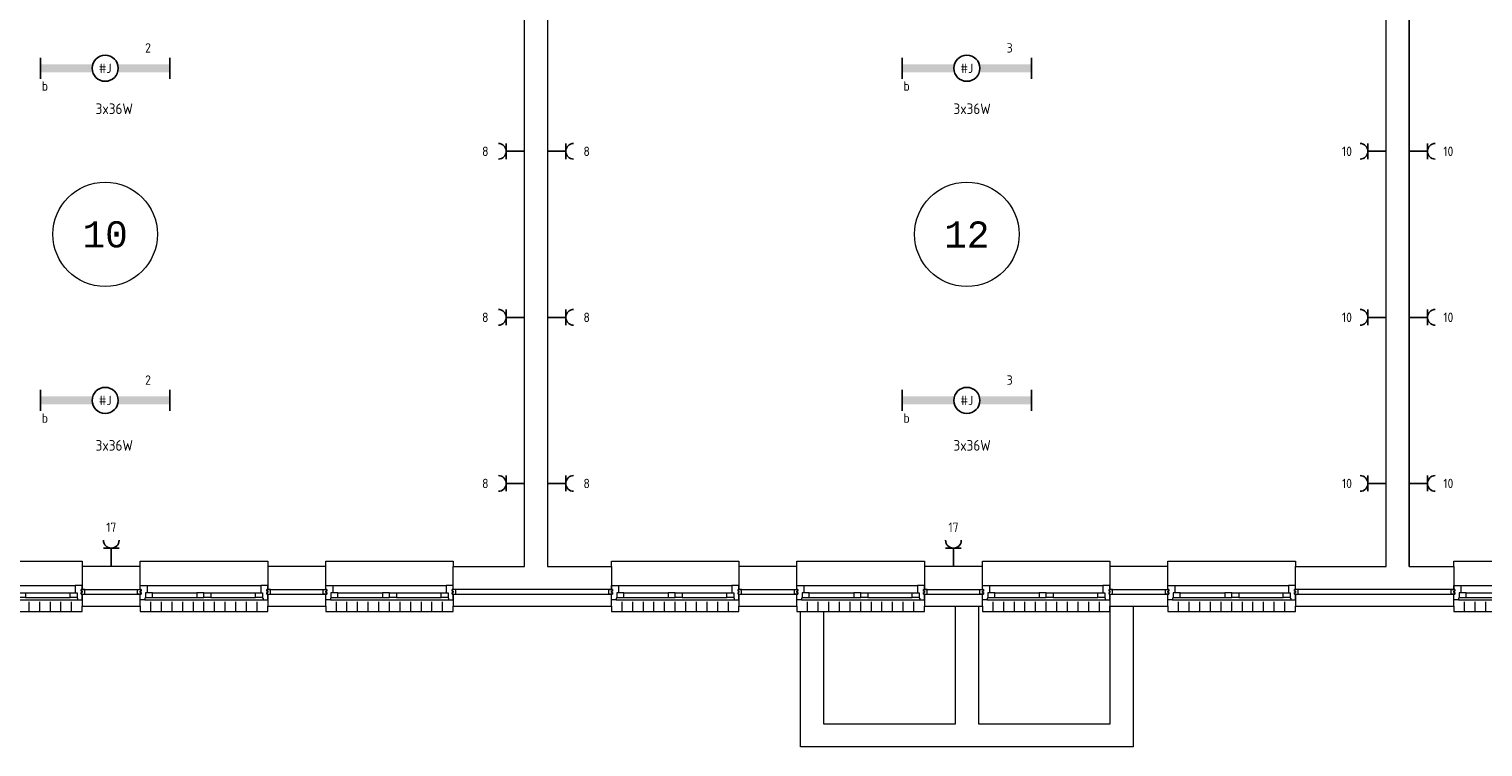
# Model space of a CAD drawing. Header units: millimetres. Extents: x 3141 to 84785, y 12240 to 40624.
# Tile 11 of 19: x 42953 to 56864, y 17926 to 24797. Entities that reach past the tile are written whole.
import ezdxf
from ezdxf.enums import TextEntityAlignment as Align
from ezdxf.xclip import XClip

# ---------------------------------------------------------------- set-up
doc = ezdxf.new("R2010")
doc.units = ezdxf.units.MM
doc.header["$LTSCALE"] = 50
doc.header["$XCLIPFRAME"] = 0
doc.layers.get('0').update_dxf_attribs({"linetype": 'CONTINUOUS'})
for name, color, linetype in [('EL6222--', 3, 'CONTINUOUS'), ('EL6311--', 3, 'CONTINUOUS'), ('Xref', 8, 'CONTINUOUS'), ('Xref-beg26$0$AL$1A---_ALGEMEEN', 8, 'CONTINUOUS'), ('Xref-beg26$0$AT$1A---_TEKST050', 8, 'CONTINUOUS')]:
    doc.layers.add(name, color=color, linetype=linetype)
doc.styles.add('buro-018', font='Isocp.shx', dxfattribs={"height": 90})
doc.styles.add('Xref-beg26$0$MONOTXT', font='MONOTXT')

# ---------------------------------------------------------------- blocks, each defined once
blk = doc.blocks.new('*O49')
at = {"layer": 'Xref-beg26$0$AL$1A---_ALGEMEEN', "color": 0, "linetype": 'Continuous', "lineweight": 0}
for p, q in [((-543, 9), (543, 9)), ((-565.5, -130), (565.5, -130)), ((-493, -63), (-67, -63)), ((-493, -106), (-67, -106)), ((67, -63), (493, -63)), ((67, -106), (493, -106)), ((-508.33, -240), (-508.33, -150)), ((-406.66, -240), (-406.66, -150)), ((-305, -240), (-305, -150)), ((-203.33, -240), (-203.33, -150)), ((-101.66, -240), (-101.66, -150)), ((0, -240), (0, -150)), ((101.66, -240), (101.66, -150)), ((203.33, -240), (203.33, -150)), ((305, -240), (305, -150)), ((406.66, -240), (406.66, -150)), ((508.33, -240), (508.33, -150))]:
    blk.add_line(p, q, dxfattribs=at)
for points in [[(-610, 190), (-610, 240), (610, 240), (610, 190)], [(-610, -190), (-610, -240), (610, -240), (610, -190)]]:
    blk.add_lwpolyline(points, dxfattribs=at)
for points in [[(-610, 9), (-545.15, 9), (-543, 6.86), (-543, -63), (-560, -63), (-560, -114), (-565.5, -114), (-565.5, -127.78), (-567.72, -130), (-610, -130), (-610, -76), (-601, -76), (-601, -60), (-610, -60), (-610, -46), (-601, -46), (-601, -30), (-610, -30)], [(610, 9), (545.15, 9), (543, 6.86), (543, -63), (560, -63), (560, -114), (565.5, -114), (565.5, -127.78), (567.72, -130), (610, -130), (610, -76), (601, -76), (601, -60), (610, -60), (610, -46), (601, -46), (601, -30), (610, -30)], [(-635, -30), (-601, -30), (-601, -46), (-610, -46), (-610, -60), (-601, -60), (-601, -76), (-635, -76)], [(-560, -106), (-493, -106), (-493, -63), (-560, -63)], [(-67, -106), (0, -106), (0, -63), (-67, -63)], [(67, -106), (0, -106), (0, -63), (67, -63)], [(560, -106), (493, -106), (493, -63), (560, -63)], [(635, -30), (601, -30), (601, -46), (610, -46), (610, -60), (601, -60), (601, -76), (635, -76)]]:
    blk.add_lwpolyline(points, close=True, dxfattribs=at)
blk = doc.blocks.new('*O50')
at = {"layer": 'Xref-beg26$0$AL$1A---_ALGEMEEN', "color": 0, "linetype": 'Continuous', "lineweight": 0}
for p, q in [((-543, 9), (543, 9)), ((-565.5, -130), (565.5, -130)), ((-493, -63), (-67, -63)), ((-493, -106), (-67, -106)), ((67, -63), (493, -63)), ((67, -106), (493, -106)), ((-508.33, -240), (-508.33, -150)), ((-406.66, -240), (-406.66, -150)), ((-305, -240), (-305, -150)), ((-203.33, -240), (-203.33, -150)), ((-101.66, -240), (-101.66, -150)), ((0, -240), (0, -150)), ((101.66, -240), (101.66, -150)), ((203.33, -240), (203.33, -150)), ((305, -240), (305, -150)), ((406.66, -240), (406.66, -150)), ((508.33, -240), (508.33, -150))]:
    blk.add_line(p, q, dxfattribs=at)
for points in [[(-610, 190), (-610, 240), (610, 240), (610, 190)], [(-610, -190), (-610, -240), (610, -240), (610, -190)]]:
    blk.add_lwpolyline(points, dxfattribs=at)
for points in [[(-610, 9), (-545.15, 9), (-543, 6.86), (-543, -63), (-560, -63), (-560, -114), (-565.5, -114), (-565.5, -127.78), (-567.72, -130), (-610, -130), (-610, -76), (-601, -76), (-601, -60), (-610, -60), (-610, -46), (-601, -46), (-601, -30), (-610, -30)], [(610, 9), (545.15, 9), (543, 6.86), (543, -63), (560, -63), (560, -114), (565.5, -114), (565.5, -127.78), (567.72, -130), (610, -130), (610, -76), (601, -76), (601, -60), (610, -60), (610, -46), (601, -46), (601, -30), (610, -30)], [(-635, -30), (-601, -30), (-601, -46), (-610, -46), (-610, -60), (-601, -60), (-601, -76), (-635, -76)], [(-560, -106), (-493, -106), (-493, -63), (-560, -63)], [(-67, -106), (0, -106), (0, -63), (-67, -63)], [(67, -106), (0, -106), (0, -63), (67, -63)], [(560, -106), (493, -106), (493, -63), (560, -63)], [(635, -30), (601, -30), (601, -46), (610, -46), (610, -60), (601, -60), (601, -76), (635, -76)]]:
    blk.add_lwpolyline(points, close=True, dxfattribs=at)
blk = doc.blocks.new('*O51')
at = {"layer": 'Xref-beg26$0$AL$1A---_ALGEMEEN', "color": 0, "linetype": 'Continuous', "lineweight": 0}
for p, q in [((-543, 9), (543, 9)), ((-565.5, -130), (565.5, -130)), ((-493, -63), (-67, -63)), ((-493, -106), (-67, -106)), ((67, -63), (493, -63)), ((67, -106), (493, -106)), ((-508.33, -240), (-508.33, -150)), ((-406.66, -240), (-406.66, -150)), ((-305, -240), (-305, -150)), ((-203.33, -240), (-203.33, -150)), ((-101.66, -240), (-101.66, -150)), ((0, -240), (0, -150)), ((101.66, -240), (101.66, -150)), ((203.33, -240), (203.33, -150)), ((305, -240), (305, -150)), ((406.66, -240), (406.66, -150)), ((508.33, -240), (508.33, -150))]:
    blk.add_line(p, q, dxfattribs=at)
for points in [[(-610, 190), (-610, 240), (610, 240), (610, 190)], [(-610, -190), (-610, -240), (610, -240), (610, -190)]]:
    blk.add_lwpolyline(points, dxfattribs=at)
for points in [[(-610, 9), (-545.15, 9), (-543, 6.86), (-543, -63), (-560, -63), (-560, -114), (-565.5, -114), (-565.5, -127.78), (-567.72, -130), (-610, -130), (-610, -76), (-601, -76), (-601, -60), (-610, -60), (-610, -46), (-601, -46), (-601, -30), (-610, -30)], [(610, 9), (545.15, 9), (543, 6.86), (543, -63), (560, -63), (560, -114), (565.5, -114), (565.5, -127.78), (567.72, -130), (610, -130), (610, -76), (601, -76), (601, -60), (610, -60), (610, -46), (601, -46), (601, -30), (610, -30)], [(-635, -30), (-601, -30), (-601, -46), (-610, -46), (-610, -60), (-601, -60), (-601, -76), (-635, -76)], [(-560, -106), (-493, -106), (-493, -63), (-560, -63)], [(-67, -106), (0, -106), (0, -63), (-67, -63)], [(67, -106), (0, -106), (0, -63), (67, -63)], [(560, -106), (493, -106), (493, -63), (560, -63)], [(635, -30), (601, -30), (601, -46), (610, -46), (610, -60), (601, -60), (601, -76), (635, -76)]]:
    blk.add_lwpolyline(points, close=True, dxfattribs=at)
blk = doc.blocks.new('*O52')
at = {"layer": 'Xref-beg26$0$AL$1A---_ALGEMEEN', "color": 0, "linetype": 'Continuous', "lineweight": 0}
for p, q in [((-543, 9), (543, 9)), ((-565.5, -130), (565.5, -130)), ((-493, -63), (-67, -63)), ((-493, -106), (-67, -106)), ((67, -63), (493, -63)), ((67, -106), (493, -106)), ((-508.33, -240), (-508.33, -150)), ((-406.66, -240), (-406.66, -150)), ((-305, -240), (-305, -150)), ((-203.33, -240), (-203.33, -150)), ((-101.66, -240), (-101.66, -150)), ((0, -240), (0, -150)), ((101.66, -240), (101.66, -150)), ((203.33, -240), (203.33, -150)), ((305, -240), (305, -150)), ((406.66, -240), (406.66, -150)), ((508.33, -240), (508.33, -150))]:
    blk.add_line(p, q, dxfattribs=at)
for points in [[(-610, 190), (-610, 240), (610, 240), (610, 190)], [(-610, -190), (-610, -240), (610, -240), (610, -190)]]:
    blk.add_lwpolyline(points, dxfattribs=at)
for points in [[(-610, 9), (-545.15, 9), (-543, 6.86), (-543, -63), (-560, -63), (-560, -114), (-565.5, -114), (-565.5, -127.78), (-567.72, -130), (-610, -130), (-610, -76), (-601, -76), (-601, -60), (-610, -60), (-610, -46), (-601, -46), (-601, -30), (-610, -30)], [(610, 9), (545.15, 9), (543, 6.86), (543, -63), (560, -63), (560, -114), (565.5, -114), (565.5, -127.78), (567.72, -130), (610, -130), (610, -76), (601, -76), (601, -60), (610, -60), (610, -46), (601, -46), (601, -30), (610, -30)], [(-635, -30), (-601, -30), (-601, -46), (-610, -46), (-610, -60), (-601, -60), (-601, -76), (-635, -76)], [(-560, -106), (-493, -106), (-493, -63), (-560, -63)], [(-67, -106), (0, -106), (0, -63), (-67, -63)], [(67, -106), (0, -106), (0, -63), (67, -63)], [(560, -106), (493, -106), (493, -63), (560, -63)], [(635, -30), (601, -30), (601, -46), (610, -46), (610, -60), (601, -60), (601, -76), (635, -76)]]:
    blk.add_lwpolyline(points, close=True, dxfattribs=at)
blk = doc.blocks.new('*O53')
at = {"layer": 'Xref-beg26$0$AL$1A---_ALGEMEEN', "color": 0, "linetype": 'Continuous', "lineweight": 0}
for p, q in [((-543, 9), (543, 9)), ((-565.5, -130), (565.5, -130)), ((-493, -63), (-67, -63)), ((-493, -106), (-67, -106)), ((67, -63), (493, -63)), ((67, -106), (493, -106)), ((-508.33, -240), (-508.33, -150)), ((-406.66, -240), (-406.66, -150)), ((-305, -240), (-305, -150)), ((-203.33, -240), (-203.33, -150)), ((-101.66, -240), (-101.66, -150)), ((0, -240), (0, -150)), ((101.66, -240), (101.66, -150)), ((203.33, -240), (203.33, -150)), ((305, -240), (305, -150)), ((406.66, -240), (406.66, -150)), ((508.33, -240), (508.33, -150))]:
    blk.add_line(p, q, dxfattribs=at)
for points in [[(-610, 190), (-610, 240), (610, 240), (610, 190)], [(-610, -190), (-610, -240), (610, -240), (610, -190)]]:
    blk.add_lwpolyline(points, dxfattribs=at)
for points in [[(-610, 9), (-545.15, 9), (-543, 6.86), (-543, -63), (-560, -63), (-560, -114), (-565.5, -114), (-565.5, -127.78), (-567.72, -130), (-610, -130), (-610, -76), (-601, -76), (-601, -60), (-610, -60), (-610, -46), (-601, -46), (-601, -30), (-610, -30)], [(610, 9), (545.15, 9), (543, 6.86), (543, -63), (560, -63), (560, -114), (565.5, -114), (565.5, -127.78), (567.72, -130), (610, -130), (610, -76), (601, -76), (601, -60), (610, -60), (610, -46), (601, -46), (601, -30), (610, -30)], [(-635, -30), (-601, -30), (-601, -46), (-610, -46), (-610, -60), (-601, -60), (-601, -76), (-635, -76)], [(-560, -106), (-493, -106), (-493, -63), (-560, -63)], [(-67, -106), (0, -106), (0, -63), (-67, -63)], [(67, -106), (0, -106), (0, -63), (67, -63)], [(560, -106), (493, -106), (493, -63), (560, -63)], [(635, -30), (601, -30), (601, -46), (610, -46), (610, -60), (601, -60), (601, -76), (635, -76)]]:
    blk.add_lwpolyline(points, close=True, dxfattribs=at)
blk = doc.blocks.new('*O54')
at = {"layer": 'Xref-beg26$0$AL$1A---_ALGEMEEN', "color": 0, "linetype": 'Continuous', "lineweight": 0}
for p, q in [((-543, 9), (543, 9)), ((-565.5, -130), (565.5, -130)), ((-493, -63), (-67, -63)), ((-493, -106), (-67, -106)), ((67, -63), (493, -63)), ((67, -106), (493, -106)), ((-508.33, -240), (-508.33, -150)), ((-406.66, -240), (-406.66, -150)), ((-305, -240), (-305, -150)), ((-203.33, -240), (-203.33, -150)), ((-101.66, -240), (-101.66, -150)), ((0, -240), (0, -150)), ((101.66, -240), (101.66, -150)), ((203.33, -240), (203.33, -150)), ((305, -240), (305, -150)), ((406.66, -240), (406.66, -150)), ((508.33, -240), (508.33, -150))]:
    blk.add_line(p, q, dxfattribs=at)
for points in [[(-610, 190), (-610, 240), (610, 240), (610, 190)], [(-610, -190), (-610, -240), (610, -240), (610, -190)]]:
    blk.add_lwpolyline(points, dxfattribs=at)
for points in [[(-610, 9), (-545.15, 9), (-543, 6.86), (-543, -63), (-560, -63), (-560, -114), (-565.5, -114), (-565.5, -127.78), (-567.72, -130), (-610, -130), (-610, -76), (-601, -76), (-601, -60), (-610, -60), (-610, -46), (-601, -46), (-601, -30), (-610, -30)], [(610, 9), (545.15, 9), (543, 6.86), (543, -63), (560, -63), (560, -114), (565.5, -114), (565.5, -127.78), (567.72, -130), (610, -130), (610, -76), (601, -76), (601, -60), (610, -60), (610, -46), (601, -46), (601, -30), (610, -30)], [(-635, -30), (-601, -30), (-601, -46), (-610, -46), (-610, -60), (-601, -60), (-601, -76), (-635, -76)], [(-560, -106), (-493, -106), (-493, -63), (-560, -63)], [(-67, -106), (0, -106), (0, -63), (-67, -63)], [(67, -106), (0, -106), (0, -63), (67, -63)], [(560, -106), (493, -106), (493, -63), (560, -63)], [(635, -30), (601, -30), (601, -46), (610, -46), (610, -60), (601, -60), (601, -76), (635, -76)]]:
    blk.add_lwpolyline(points, close=True, dxfattribs=at)
blk = doc.blocks.new('*O55')
at = {"layer": 'Xref-beg26$0$AL$1A---_ALGEMEEN', "color": 0, "linetype": 'Continuous', "lineweight": 0}
for p, q in [((-543, 9), (543, 9)), ((-565.5, -130), (565.5, -130)), ((-493, -63), (-67, -63)), ((-493, -106), (-67, -106)), ((67, -63), (493, -63)), ((67, -106), (493, -106)), ((-508.33, -240), (-508.33, -150)), ((-406.66, -240), (-406.66, -150)), ((-305, -240), (-305, -150)), ((-203.33, -240), (-203.33, -150)), ((-101.66, -240), (-101.66, -150)), ((0, -240), (0, -150)), ((101.66, -240), (101.66, -150)), ((203.33, -240), (203.33, -150)), ((305, -240), (305, -150)), ((406.66, -240), (406.66, -150)), ((508.33, -240), (508.33, -150))]:
    blk.add_line(p, q, dxfattribs=at)
for points in [[(-610, 190), (-610, 240), (610, 240), (610, 190)], [(-610, -190), (-610, -240), (610, -240), (610, -190)]]:
    blk.add_lwpolyline(points, dxfattribs=at)
for points in [[(-610, 9), (-545.15, 9), (-543, 6.86), (-543, -63), (-560, -63), (-560, -114), (-565.5, -114), (-565.5, -127.78), (-567.72, -130), (-610, -130), (-610, -76), (-601, -76), (-601, -60), (-610, -60), (-610, -46), (-601, -46), (-601, -30), (-610, -30)], [(610, 9), (545.15, 9), (543, 6.86), (543, -63), (560, -63), (560, -114), (565.5, -114), (565.5, -127.78), (567.72, -130), (610, -130), (610, -76), (601, -76), (601, -60), (610, -60), (610, -46), (601, -46), (601, -30), (610, -30)], [(-635, -30), (-601, -30), (-601, -46), (-610, -46), (-610, -60), (-601, -60), (-601, -76), (-635, -76)], [(-560, -106), (-493, -106), (-493, -63), (-560, -63)], [(-67, -106), (0, -106), (0, -63), (-67, -63)], [(67, -106), (0, -106), (0, -63), (67, -63)], [(560, -106), (493, -106), (493, -63), (560, -63)], [(635, -30), (601, -30), (601, -46), (610, -46), (610, -60), (601, -60), (601, -76), (635, -76)]]:
    blk.add_lwpolyline(points, close=True, dxfattribs=at)
blk = doc.blocks.new('*O56')
at = {"layer": 'Xref-beg26$0$AL$1A---_ALGEMEEN', "color": 0, "linetype": 'Continuous', "lineweight": 0}
for p, q in [((-543, 9), (543, 9)), ((-565.5, -130), (565.5, -130)), ((-493, -63), (-67, -63)), ((-493, -106), (-67, -106)), ((67, -63), (493, -63)), ((67, -106), (493, -106)), ((-508.33, -240), (-508.33, -150)), ((-406.66, -240), (-406.66, -150)), ((-305, -240), (-305, -150)), ((-203.33, -240), (-203.33, -150)), ((-101.66, -240), (-101.66, -150)), ((0, -240), (0, -150)), ((101.66, -240), (101.66, -150)), ((203.33, -240), (203.33, -150)), ((305, -240), (305, -150)), ((406.66, -240), (406.66, -150)), ((508.33, -240), (508.33, -150))]:
    blk.add_line(p, q, dxfattribs=at)
for points in [[(-610, 190), (-610, 240), (610, 240), (610, 190)], [(-610, -190), (-610, -240), (610, -240), (610, -190)]]:
    blk.add_lwpolyline(points, dxfattribs=at)
for points in [[(-610, 9), (-545.15, 9), (-543, 6.86), (-543, -63), (-560, -63), (-560, -114), (-565.5, -114), (-565.5, -127.78), (-567.72, -130), (-610, -130), (-610, -76), (-601, -76), (-601, -60), (-610, -60), (-610, -46), (-601, -46), (-601, -30), (-610, -30)], [(610, 9), (545.15, 9), (543, 6.86), (543, -63), (560, -63), (560, -114), (565.5, -114), (565.5, -127.78), (567.72, -130), (610, -130), (610, -76), (601, -76), (601, -60), (610, -60), (610, -46), (601, -46), (601, -30), (610, -30)], [(-635, -30), (-601, -30), (-601, -46), (-610, -46), (-610, -60), (-601, -60), (-601, -76), (-635, -76)], [(-560, -106), (-493, -106), (-493, -63), (-560, -63)], [(-67, -106), (0, -106), (0, -63), (-67, -63)], [(67, -106), (0, -106), (0, -63), (67, -63)], [(560, -106), (493, -106), (493, -63), (560, -63)], [(635, -30), (601, -30), (601, -46), (610, -46), (610, -60), (601, -60), (601, -76), (635, -76)]]:
    blk.add_lwpolyline(points, close=True, dxfattribs=at)
blk = doc.blocks.new('Xref-beg26')
at = {"layer": 'Xref-beg26$0$AL$1A---_ALGEMEEN', "linetype": 'Continuous', "lineweight": 0}
for p, q in [((132075.43, 85038.82), (132075.43, 91396.32)), ((132295.43, 85038.82), (132295.43, 91396.32))]:
    blk.add_line(p, q, dxfattribs=at)
for points in [[(123830.43, 91396.32), (124050.43, 91396.32), (124050.43, 85038.82), (124663.43, 85038.82), (124663.43, 84818.82), (123148.43, 84818.82), (123148.43, 85038.82), (123830.43, 85038.82)], [(132075.43, 91396.32), (132295.43, 91396.32), (132295.43, 85038.82), (132722.43, 85038.82), (132722.43, 84818.82), (131207.43, 84818.82), (131207.43, 85038.82), (132075.43, 85038.82)], [(119598.43, 84818.82), (120153.43, 84818.82), (120153.43, 85038.82), (119598.43, 85038.82)], [(121373.43, 84818.82), (121928.43, 84818.82), (121928.43, 85038.82), (121373.43, 85038.82)], [(125882.43, 84818.82), (126437.43, 84818.82), (126437.43, 85038.82), (125882.43, 85038.82)], [(127657.43, 84818.82), (128212.43, 84818.82), (128212.43, 85038.82), (127657.43, 85038.82)], [(129432.43, 84818.82), (129987.43, 84818.82), (129987.43, 85038.82), (129432.43, 85038.82)], [(119598.43, 84658.82), (120153.43, 84658.82), (120153.43, 84768.82), (119598.43, 84768.82)], [(121373.43, 84658.82), (121928.43, 84658.82), (121928.43, 84768.82), (121373.43, 84768.82)], [(123148.43, 84658.82), (124663.43, 84658.82), (124663.43, 84768.82), (123148.43, 84768.82)], [(125882.43, 84658.82), (126437.43, 84658.82), (126437.43, 84768.82), (125882.43, 84768.82)], [(127657.43, 84658.82), (128212.43, 84658.82), (128212.43, 84768.82), (127657.43, 84768.82)], [(129432.43, 84658.82), (129987.43, 84658.82), (129987.43, 84768.82), (129432.43, 84768.82)], [(131207.43, 84658.82), (132722.43, 84658.82), (132722.43, 84768.82), (131207.43, 84768.82)], [(126471.68, 84608.82), (126691.68, 84608.82), (126691.68, 83531.32), (127952.93, 83531.32), (127952.93, 84658.82), (128172.93, 84658.82), (128172.93, 83531.32), (129434.18, 83531.32), (129434.18, 84658.82), (129654.18, 84658.82), (129654.18, 83311.32), (126471.68, 83311.32)]]:
    blk.add_lwpolyline(points, close=True, dxfattribs=at)
for centre in [(119817.92, 88217.58), (128062.92123, 88217.57625)]:
    blk.add_circle(centre, 500, dxfattribs=at)
for name, p in [('*O49', (118988.43, 84848.82)), ('*O50', (120763.43, 84848.82)), ('*O51', (122538.43, 84848.82)), ('*O52', (125272.43, 84848.82)), ('*O53', (127047.43, 84848.82)), ('*O54', (128822.43, 84848.82)), ('*O55', (130597.43, 84848.82)), ('*O56', (133333.43, 84848.82))]:
    blk.add_blockref(name, p, dxfattribs=at)
at = {"layer": 'Xref-beg26$0$AT$1A---_TEKST050', "linetype": 'Continuous', "lineweight": 0, "style": 'Xref-beg26$0$MONOTXT'}
for s, p in [('10', (119817.91, 88217.57)), ('12', (128062.91, 88217.57))]:
    blk.add_text(s, height=250.00002, dxfattribs=at).set_placement(p, align=Align.MIDDLE)
blk = doc.blocks.new('111304')
at = {"color": 0, "linetype": 'Continuous'}
for p, q in [((-1.5, 4.5), (1.5, 4.5)), ((0, 1), (0, 4.5))]:
    blk.add_line(p, q, dxfattribs=at)
blk.add_arc((0, 6), 1.5, 180, 0, dxfattribs=at)
at = {"color": 0, "linetype": 'Continuous', "style": 'buro-018'}
for tag, p in [('E_GKAST', (0, 11.5)), ('E_GROEP', (0, 8.5)), ('E_SGROEP', (4.5, 8.5))]:
    blk.add_attdef(tag, text='', height=1.8, dxfattribs=at).set_placement(p, align=Align.MIDDLE)
at = {"color": 0, "linetype": 'Continuous', "style": 'buro-018', "flags": 1}
for tag, p in [('E_VERMCODE', (13, 8.5)), ('E_MATCODE', (0, 0))]:
    blk.add_attdef(tag, text='', height=1.8, dxfattribs=at).set_placement(p, align=Align.MIDDLE)
blk = doc.blocks.new('1115B61240')
at = {"color": 0}
for p, q in [((-12.4, 2), (-12.4, -2)), ((12.4, 2), (12.4, -2))]:
    blk.add_line(p, q, dxfattribs=at)
at = {"color": 0, "linetype": 'Continuous'}
blk.add_circle((0, 0), 2.5, dxfattribs=at)
at = {"color": 0}
for points in [[(-2.5, 0.75), (-12.4, 0.75), (-2.5, -0.75), (-12.4, -0.75)], [(2.5, 0.75), (12.4, 0.75), (2.5, -0.75), (12.4, -0.75)]]:
    blk.add_solid(points, dxfattribs=at)
at = {"color": 0, "linetype": 'Continuous', "style": 'buro-018'}
for tag, p in [('E_GKAST', (0, 8)), ('E_GROEP', (0, 5)), ('E_SGROEP', (4.5, 5)), ('E_ARMCODE', (0, 0)), ('E_SLET', (4.5, -3))]:
    blk.add_attdef(tag, text='', height=1.8, dxfattribs=at).set_placement(p, align=Align.MIDDLE)

msp = doc.modelspace()

# ---------------------------------------------------------------- block references
at = {"layer": 'EL6222--'}
ref = msp.add_blockref('111304', (47743, 23627), dxfattribs=dict(at, xscale=-50, yscale=50, zscale=50, rotation=90))
ref.add_attrib('E_GROEP', '8', dxfattribs={"layer": '0', "color": 1, "linetype": 'Continuous', "height": 90, "style": 'buro-018'}).set_placement((47318, 23627), align=Align.MIDDLE)
ref = msp.add_blockref('111304', (47863, 23627), dxfattribs=dict(at, xscale=-50, yscale=50, zscale=50, rotation=270))
ref.add_attrib('E_GROEP', '8', dxfattribs={"layer": '0', "color": 1, "linetype": 'Continuous', "height": 90, "style": 'buro-018'}).set_placement((48288, 23627), align=Align.MIDDLE)
ref = msp.add_blockref('111304', (55988, 23627), dxfattribs=dict(at, xscale=-50, yscale=50, zscale=50, rotation=90))
ref.add_attrib('E_GROEP', '10', dxfattribs={"layer": '0', "color": 1, "linetype": 'Continuous', "height": 90, "style": 'buro-018'}).set_placement((55563, 23627), align=Align.MIDDLE)
ref = msp.add_blockref('111304', (56108, 23627), dxfattribs=dict(at, xscale=-50, yscale=50, zscale=50, rotation=270))
ref.add_attrib('E_GROEP', '10', dxfattribs={"layer": '0', "color": 1, "linetype": 'Continuous', "height": 90, "style": 'buro-018'}).set_placement((56533, 23627), align=Align.MIDDLE)
ref = msp.add_blockref('111304', (47743, 22038), dxfattribs=dict(at, xscale=-50, yscale=50, zscale=50, rotation=90))
ref.add_attrib('E_GROEP', '8', dxfattribs={"layer": '0', "color": 1, "linetype": 'Continuous', "height": 90, "style": 'buro-018'}).set_placement((47318, 22038), align=Align.MIDDLE)
ref = msp.add_blockref('111304', (47863, 22038), dxfattribs=dict(at, xscale=-50, yscale=50, zscale=50, rotation=270))
ref.add_attrib('E_GROEP', '8', dxfattribs={"layer": '0', "color": 1, "linetype": 'Continuous', "height": 90, "style": 'buro-018'}).set_placement((48288, 22038), align=Align.MIDDLE)
ref = msp.add_blockref('111304', (55988, 22038), dxfattribs=dict(at, xscale=-50, yscale=50, zscale=50, rotation=90))
ref.add_attrib('E_GROEP', '10', dxfattribs={"layer": '0', "color": 1, "linetype": 'Continuous', "height": 90, "style": 'buro-018'}).set_placement((55563, 22038), align=Align.MIDDLE)
ref = msp.add_blockref('111304', (56108, 22038), dxfattribs=dict(at, xscale=-50, yscale=50, zscale=50, rotation=270))
ref.add_attrib('E_GROEP', '10', dxfattribs={"layer": '0', "color": 1, "linetype": 'Continuous', "height": 90, "style": 'buro-018'}).set_placement((56533, 22038), align=Align.MIDDLE)
ref = msp.add_blockref('111304', (47743, 20448), dxfattribs=dict(at, xscale=-50, yscale=50, zscale=50, rotation=90))
ref.add_attrib('E_GROEP', '8', dxfattribs={"layer": '0', "color": 1, "linetype": 'Continuous', "height": 90, "style": 'buro-018'}).set_placement((47318, 20448), align=Align.MIDDLE)
ref = msp.add_blockref('111304', (47863, 20448), dxfattribs=dict(at, xscale=-50, yscale=50, zscale=50, rotation=270))
ref.add_attrib('E_GROEP', '8', dxfattribs={"layer": '0', "color": 1, "linetype": 'Continuous', "height": 90, "style": 'buro-018'}).set_placement((48288, 20448), align=Align.MIDDLE)
ref = msp.add_blockref('111304', (55988, 20448), dxfattribs=dict(at, xscale=-50, yscale=50, zscale=50, rotation=90))
ref.add_attrib('E_GROEP', '10', dxfattribs={"layer": '0', "color": 1, "linetype": 'Continuous', "height": 90, "style": 'buro-018'}).set_placement((55563, 20448), align=Align.MIDDLE)
ref = msp.add_blockref('111304', (56108, 20448), dxfattribs=dict(at, xscale=-50, yscale=50, zscale=50, rotation=270))
ref.add_attrib('E_GROEP', '10', dxfattribs={"layer": '0', "color": 1, "linetype": 'Continuous', "height": 90, "style": 'buro-018'}).set_placement((56533, 20448), align=Align.MIDDLE)
ref = msp.add_blockref('111304', (43739, 19604), dxfattribs=dict(at, xscale=-50, yscale=50, zscale=50))
ref.add_attrib('E_GROEP', '17', dxfattribs={"layer": '0', "color": 1, "linetype": 'Continuous', "height": 90, "style": 'buro-018'}).set_placement((43739, 20029), align=Align.MIDDLE)
ref = msp.add_blockref('111304', (51798, 19604), dxfattribs=dict(at, xscale=-50, yscale=50, zscale=50))
ref.add_attrib('E_GROEP', '17', dxfattribs={"layer": '0', "color": 1, "linetype": 'Continuous', "height": 90, "style": 'buro-018'}).set_placement((51798, 20029), align=Align.MIDDLE)
at = {"layer": 'EL6311--'}
ref = msp.add_blockref('1115B61240', (43681, 24422), dxfattribs=dict(at, xscale=50, yscale=50, zscale=50))
ref.add_attrib('E_ARMCODE', '#J', dxfattribs={"layer": '0', "color": 1, "linetype": 'Continuous', "height": 90, "style": 'buro-018'}).set_placement((43681, 24422), align=Align.MIDDLE)
ref.add_attrib('E_SLET', 'b', dxfattribs={"layer": '0', "color": 1, "linetype": 'Continuous', "height": 90, "style": 'buro-018'}).set_placement((43104, 24252), align=Align.MIDDLE)
ref.add_attrib('E_GROEP', '2', dxfattribs={"layer": '0', "color": 1, "linetype": 'Continuous', "height": 90, "style": 'buro-018'}).set_placement((44091, 24617), align=Align.MIDDLE)
ref = msp.add_blockref('1115B61240', (51926, 24422), dxfattribs=dict(at, xscale=50, yscale=50, zscale=50))
ref.add_attrib('E_ARMCODE', '#J', dxfattribs={"layer": '0', "color": 1, "linetype": 'Continuous', "height": 90, "style": 'buro-018'}).set_placement((51926, 24422), align=Align.MIDDLE)
ref.add_attrib('E_SLET', 'b', dxfattribs={"layer": '0', "color": 1, "linetype": 'Continuous', "height": 90, "style": 'buro-018'}).set_placement((51349, 24252), align=Align.MIDDLE)
ref.add_attrib('E_GROEP', '3', dxfattribs={"layer": '0', "color": 1, "linetype": 'Continuous', "height": 90, "style": 'buro-018'}).set_placement((52336, 24617), align=Align.MIDDLE)
ref = msp.add_blockref('1115B61240', (43681, 21243), dxfattribs=dict(at, xscale=50, yscale=50, zscale=50))
ref.add_attrib('E_ARMCODE', '#J', dxfattribs={"layer": '0', "color": 1, "linetype": 'Continuous', "height": 90, "style": 'buro-018'}).set_placement((43681, 21243), align=Align.MIDDLE)
ref.add_attrib('E_SLET', 'b', dxfattribs={"layer": '0', "color": 1, "linetype": 'Continuous', "height": 90, "style": 'buro-018'}).set_placement((43104, 21074), align=Align.MIDDLE)
ref.add_attrib('E_GROEP', '2', dxfattribs={"layer": '0', "color": 1, "linetype": 'Continuous', "height": 90, "style": 'buro-018'}).set_placement((44091, 21438), align=Align.MIDDLE)
ref = msp.add_blockref('1115B61240', (51926, 21243), dxfattribs=dict(at, xscale=50, yscale=50, zscale=50))
ref.add_attrib('E_ARMCODE', '#J', dxfattribs={"layer": '0', "color": 1, "linetype": 'Continuous', "height": 90, "style": 'buro-018'}).set_placement((51926, 21243), align=Align.MIDDLE)
ref.add_attrib('E_SLET', 'b', dxfattribs={"layer": '0', "color": 1, "linetype": 'Continuous', "height": 90, "style": 'buro-018'}).set_placement((51349, 21074), align=Align.MIDDLE)
ref.add_attrib('E_GROEP', '3', dxfattribs={"layer": '0', "color": 1, "linetype": 'Continuous', "height": 90, "style": 'buro-018'}).set_placement((52336, 21438), align=Align.MIDDLE)
at = {"layer": 'Xref'}
ref = msp.add_blockref('Xref-beg26', (-76137, -65385), dxfattribs=at)
XClip(ref).set_block_clipping_path([(78990.3724838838, 77624.9615581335), (160922.2916472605, 106219.4632938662)])

# ---------------------------------------------------------------- texts
at = {"layer": 'EL6222--', "color": 1, "style": 'buro-018'}
for p in [(43590, 23984), (51798, 23984), (43590, 20762), (51798, 20762)]:
    msp.add_text('3x36W', height=101.2, dxfattribs=at).set_placement(p)

doc.saveas('drawing.dxf')
